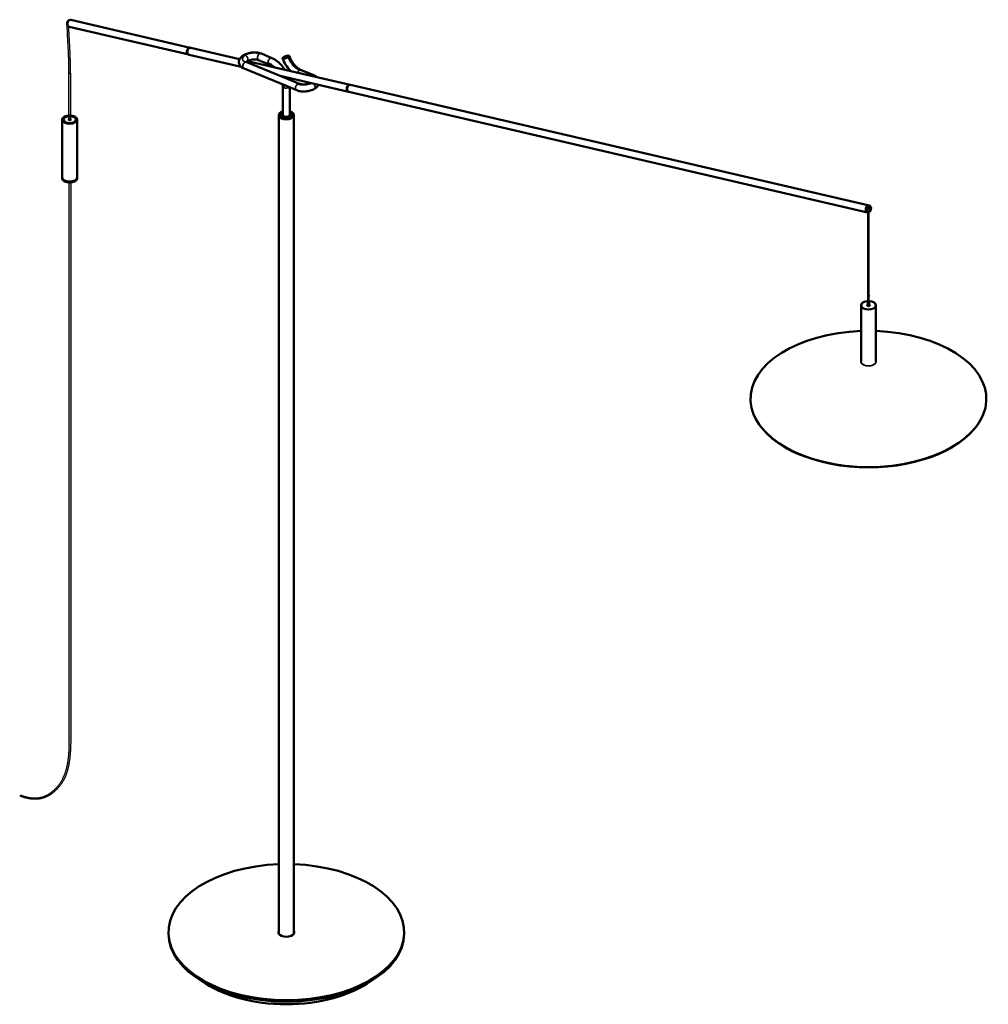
# Model space of a CAD drawing. Header units: millimetres. Extents: x 2486 to 9743, y 1761 to 5474.
# Tile 2 of 2: x 8100 to 9743, y 2917 to 4587. Entities that reach past the tile are written whole.
import ezdxf

# ---------------------------------------------------------------- set-up
doc = ezdxf.new("R2010")
doc.units = ezdxf.units.MM
doc.header["$LTSCALE"] = 25
for name, color, linetype, lineweight in [('Geometria schizzo (ISO)', 7, 'Continuous', 25), ('Tratteggio (ISO)', 7, 'Continuous', 18), ('Visibile (ISO)', 7, 'Continuous', 50), ('Visibile sottile (ISO)', 7, 'Continuous', 35)]:
    doc.layers.add(name, color=color, linetype=linetype, lineweight=lineweight)

msp = doc.modelspace()

# ---------------------------------------------------------------- hatches: boundary and pattern name
at = {"layer": 'Tratteggio (ISO)'}
h = msp.add_hatch(color=256, dxfattribs=at)
edge = h.paths.add_edge_path()
edge.add_line((8183.08, 4496.13), (8186.08, 4496.13))
edge.add_spline(control_points=[(8186.08, 4496.13), (8186.08, 4503.784), (8186.08, 4510.275), (8185.252, 4537.259), (8183.612, 4562.228), (8182.816, 4574.825)], knot_values=[1, 1, 1, 1, 1, 2, 3, 3, 3, 3, 3], degree=4, periodic=0)
edge.add_arc((8186.299, 4579.826), 6.094, 180.604746, 235.140905, ccw=False)
edge.add_spline(control_points=[(8180.206, 4579.761), (8180.206, 4577.657), (8180.931, 4557.979), (8183.08, 4523.027), (8183.08, 4516.211), (8183.08, 4496.13)], knot_values=[1, 1, 1, 1, 1, 2, 3, 3, 3, 3, 3], degree=4, periodic=0)
h = msp.add_hatch(color=256, dxfattribs=at)
edge = h.paths.add_edge_path()
edge.add_ellipse((8184.58, 4416.809), major_axis=(1.5, 0), ratio=0.5773898, start_angle=0.005885, end_angle=180.005885)
edge.add_line((8183.08, 4416.809), (8183.08, 4496.13))
edge.add_line((8183.08, 4496.13), (8186.08, 4496.13))
edge.add_line((8186.08, 4496.13), (8186.08, 4416.809))
h = msp.add_hatch(color=256, dxfattribs=at)
edge = h.paths.add_edge_path()
edge.add_ellipse((8184.58, 4416.809), major_axis=(1.5, 0), ratio=0.5773898, start_angle=0.005885, end_angle=180.005885)
edge.add_line((8183.08, 4416.809), (8186.08, 4416.809))
h = msp.add_hatch(color=256, dxfattribs=at)
edge = h.paths.add_edge_path()
edge.add_line((8186.08, 4416.809), (8183.08, 4416.809))
edge.add_ellipse((8184.58, 4416.809), major_axis=(-1.5, 0), ratio=0.5773898, start_angle=0.005885, end_angle=180.005885)
h = msp.add_hatch(color=256, dxfattribs=at)
edge = h.paths.add_edge_path()
edge.add_line((8183.019, 4310.41), (8183.019, 3365.243))
edge.add_spline(control_points=[(8183.019, 3365.243), (8183.019, 3348.765), (8183.019, 3342.112), (8180.912, 3319.192), (8171.707, 3294.31), (8158.122, 3278.865), (8137.101, 3263.421), (8115.11, 3266.372), (8101.732, 3271.696)], knot_values=[1, 1, 1, 1, 1, 2, 3, 4, 5, 6, 6, 6, 6, 6], degree=4, periodic=0)
edge.add_spline(control_points=[(8101.732, 3271.696), (8100.706, 3271.114), (8100.556, 3271.024), (8100.6, 3271.052), (8100.541, 3271.014), (8100.542, 3271.001), (8100.477, 3270.998), (8100.531, 3270.932), (8099.732, 3270.221)], knot_values=[1, 1, 1, 1, 1, 2, 3, 4, 5, 6, 6, 6, 6, 6], degree=4, periodic=0)
edge.add_spline(control_points=[(8099.732, 3270.221), (8100.364, 3270.074), (8109.976, 3266.297), (8122.99, 3264.027), (8136.68, 3265.175), (8147.371, 3269.629), (8156.943, 3275.611), (8167.52, 3286.187), (8177.266, 3300.948), (8181.608, 3315.866), (8184.822, 3329.701), (8186.322, 3353.877), (8186.322, 3365.838)], knot_values=[1, 1, 1, 1, 1, 2, 3, 4, 5, 6, 7, 8, 9, 10, 10, 10, 10, 10], degree=4, periodic=0)
edge.add_line((8186.322, 3365.838), (8186.322, 4310.41))
edge.add_line((8186.322, 4310.41), (8183.019, 4310.41))
h = msp.add_hatch(color=256, dxfattribs=at)
edge = h.paths.add_edge_path()
edge.add_spline(control_points=[(9540.973, 4101.646), (9540.974, 4113.544), (9540.974, 4115.324), (9540.974, 4219.227), (9540.974, 4261.648), (9541.036, 4261.914), (9541.976, 4266.984), (9541.223, 4268.319), (9538.775, 4268.648), (9538.205, 4268.787)], knot_values=[1, 1, 1, 1, 1, 2, 3, 4, 5, 6, 7, 7, 7, 7, 7], degree=4, periodic=0)
edge.add_arc((9540.737, 4265.175), 4.411, 125.042098, 223.071586)
edge.add_ellipse((9539.947, 4265.625), major_axis=(-1.018, -4.383), ratio=0.71847443, start_angle=330.642696, end_angle=351.258738)
edge.add_spline(control_points=[(9538.461, 4261.403), (9538.224, 4210.16), (9538.224, 4124.56), (9538.224, 4115.324), (9538.223, 4101.646)], knot_values=[1, 1, 1, 1, 1, 2, 2, 2, 2, 2], degree=4, periodic=0)
edge.add_arc((9539.598, 4103.86), 2.607, 238.166397, 301.833603)

# ---------------------------------------------------------------- linework, layer by layer
at = {"layer": 'Geometria schizzo (ISO)'}
for p, q in [((8183.08, 4416.809), (8183.08, 4496.13)), ((8183.08, 4496.13), (8186.08, 4496.13)), ((8186.08, 4496.13), (8186.08, 4416.809)), ((8186.08, 4416.809), (8183.08, 4416.809)), ((8186.322, 4310.41), (8183.019, 4310.41)), ((8183.019, 4310.41), (8183.019, 3365.243)), ((8186.322, 4310.41), (8186.322, 3365.838))]:
    msp.add_line(p, q, dxfattribs=at)
for centre, radius, start, end in [((8186.299, 4579.826), 6.094, 180.604746, 235.140905), ((9540.737, 4265.175), 4.411, 125.042098, 223.071586), ((9537.282, 4260.903), 1.281, 22.986962, 79.517613), ((9539.598, 4103.86), 2.607, 238.166397, 301.833603)]:
    msp.add_arc(centre, radius, start, end, dxfattribs=at)
for points in [[(8183.08, 4496.13), (8183.08, 4516.211), (8183.08, 4523.027), (8180.931, 4557.979), (8180.206, 4577.657), (8180.206, 4579.761)], [(8186.08, 4496.13), (8186.08, 4503.784), (8186.08, 4510.275), (8185.252, 4537.259), (8183.612, 4562.228), (8182.816, 4574.825)], [(9540.973, 4101.646), (9540.974, 4113.544), (9540.974, 4115.324), (9540.974, 4219.227), (9540.974, 4261.648), (9541.036, 4261.914), (9541.976, 4266.984), (9541.223, 4268.319), (9538.775, 4268.648), (9538.205, 4268.787)], [(9538.223, 4101.646), (9538.224, 4115.324), (9538.224, 4124.56), (9538.224, 4210.16), (9538.461, 4261.403)], [(8186.322, 3365.838), (8186.322, 3353.877), (8184.822, 3329.701), (8181.608, 3315.866), (8177.266, 3300.948), (8167.52, 3286.187), (8156.943, 3275.611), (8147.371, 3269.629), (8136.68, 3265.175), (8122.99, 3264.027), (8109.976, 3266.297), (8100.364, 3270.074), (8099.732, 3270.221)], [(8183.019, 3365.243), (8183.019, 3348.765), (8183.019, 3342.112), (8180.912, 3319.192), (8171.707, 3294.31), (8158.122, 3278.865), (8137.101, 3263.421), (8115.11, 3266.372), (8101.732, 3271.696)]]:
    msp.add_open_spline(points, degree=4, dxfattribs=at)
at = {"layer": 'Visibile (ISO)'}
for p, q in [((8183.571, 4574.588), (8386.485, 4527.445)), ((8186.286, 4586.276), (8389.2, 4539.134)), ((8387.162, 4527.288), (8475.352, 4506.799)), ((8389.878, 4538.977), (8472.792, 4519.713)), ((8509.694, 4529.081), (8527.698, 4521.663)), ((8556.051, 4525.616), (8556.665, 4525.353)), ((8574.236, 4478), (8484.946, 4514.793)), ((8486.368, 4516.559), (8660.204, 4476.173)), ((8505.123, 4517.986), (8523.127, 4510.568)), ((8545.734, 4521.376), (8546.031, 4521.971)), ((8569.664, 4466.905), (8480.374, 4503.698)), ((8541.821, 4491.356), (8657.488, 4464.484)), ((8577.352, 4501.202), (8598.984, 4492.288)), ((8660.881, 4476.015), (9540.627, 4271.626)), ((8546.053, 4474.062), (8546.053, 4425.2)), ((8558.053, 4471.689), (8558.053, 4425.2)), ((8658.166, 4464.326), (9537.911, 4259.938)), ((8539.579, 3037.007), (8539.579, 4425.051)), ((8541.329, 4423.705), (8541.329, 4424.235)), ((8545.185, 4429.032), (8544.478, 4428.624)), ((8558.973, 4429.032), (8559.681, 4428.624)), ((8562.829, 4423.705), (8562.829, 4424.235)), ((8564.579, 3037.007), (8564.579, 4425.051)), ((8172.08, 4417.218), (8172.074, 4319.242)), ((8173.68, 4416.363), (8173.68, 4416.81)), ((8177.227, 4421.464), (8176.874, 4421.26)), ((8191.933, 4421.463), (8192.287, 4421.259)), ((8195.48, 4416.362), (8195.48, 4416.808)), ((8197.08, 4417.216), (8197.074, 4319.24)), ((8547.952, 4422.669), (8547.811, 4422.75)), ((8556.155, 4422.669), (8556.296, 4422.75)), ((8172.074, 4317.609), (8172.074, 4319.242)), ((8197.074, 4317.607), (8197.074, 4319.24)), ((9538.363, 4260.346), (9538.702, 4260.267)), ((9540.852, 4271.061), (9541.191, 4270.982)), ((9538.223, 4101.381), (9538.224, 4109.35)), ((9540.973, 4101.381), (9540.974, 4109.349)), ((9527.092, 4006.966), (9527.098, 4102.41)), ((9552.092, 4006.965), (9552.098, 4102.409)), ((9348.725, 3909.135), (9348.359, 3909.824)), ((9730.448, 3909.112), (9730.814, 3909.802)), ((8352.079, 3037.007), (8352.079, 3039.457)), ((8752.079, 3037.007), (8752.079, 3039.457))]:
    msp.add_line(p, q, dxfattribs=at)
for centre, major_axis, ratio, start_param, end_param in [((8184.251, 4580.59), (1.245, 5.357), 0.71847443, 0.46894363, 2.67264903), ((8184.928, 4580.432), (-1.358, -5.844), 0.71847443, 3.14159265, 6.28318531), ((8387.842, 4533.29), (-1.358, -5.844), 0.71847443, 3.06083009, 6.36394787), ((8387.842, 4533.29), (1.245, 5.357), 0.71847443, 0.46894363, 2.67264903), ((8388.52, 4533.132), (1.358, 5.844), 0.71847443, 0, 3.14159265), ((8482.66, 4509.246), (2.286, 5.547), 0.65333419, 0.00000764, 0.00004557), ((8482.785, 4521.437), (3, -5.196), 0.57735027, 6.28315317, 6.28321412), ((8507.409, 4523.534), (-2.286, -5.548), 0.65333419, 6.28313959, 6.28318189), ((8525.412, 4516.115), (-2.286, -5.547), 0.65333419, 0.00000484, 0.00007748), ((8575.066, 4495.655), (2.286, 5.548), 0.65333419, 0.00000126, 0.00002613), ((8571.949, 4472.452), (2.286, 5.548), 0.65333419, 6.28312664, 6.28316894), ((8658.846, 4470.328), (-1.358, -5.844), 0.71847443, 3.06083009, 6.36394787), ((8658.846, 4470.328), (1.245, 5.357), 0.71847443, 0.46894363, 2.67264903), ((8659.524, 4470.171), (1.358, 5.844), 0.71847443, 0, 3.14159265), ((8552.053, 4474.062), (-6, 0), 0.57735027, 6.2831278, 6.28318531), ((8552.079, 4425.051), (-12.5, 0), 0.57735027, 5.21539167, 10.49726454), ((8552.079, 4425.051), (11, 0), 0.57735027, 2.15052113, 7.27983868), ((8552.079, 4424.235), (-10.75, 0), 0.57735027, 5.49778714, 6.3964824), ((8552.079, 4425.051), (9.75, 0), 0.57735027, 2.23702266, 7.19445157), ((8552.053, 4425.2), (6, 0), 0.57735027, 3.14159265, 6.28318531), ((8552.079, 4424.235), (10.75, 0), 0.57735027, 6.16988821, 7.06858347), ((8184.58, 4416.809), (-10.9, 0.001), 0.5773898, 5.49768442, 6.39305815), ((8184.58, 4416.809), (-1.5, 0), 0.5773898, 2.51132056, 6.9134574), ((8184.58, 4416.809), (10.9, -0.001), 0.5773898, 6.17331246, 7.06868619), ((8552.053, 4425.037), (5.8, 0), 0.57735027, 3.92699082, 5.49778714), ((8184.574, 4319.241), (12.5, -0.001), 0.5773898, 3.14159265, 6.28318531), ((8184.574, 4319.241), (-12.5, 0.001), 0.5773898, 0, 3.14159265), ((8184.574, 4317.608), (-12.5, 0.001), 0.5773898, 0, 3.14159265), ((9539.269, 4265.782), (1.358, 5.844), 0.71847443, 5.66980874, 10.03815453), ((9539.608, 4265.703), (1.245, 5.357), 0.71847443, 0, 3.14159265), ((9539.608, 4265.703), (-1.245, -5.357), 0.71847443, 3.14159265, 6.28318531), ((9539.598, 4102.409), (-12.5, 0.001), 0.5773898, 4.8175443, 10.89041897), ((9539.598, 4102.409), (-2.25, 0), 0.5773898, 5.36985254, 10.33811073), ((9539.598, 4102.001), (-1.75, 0), 0.5773898, 5.61623896, 6.93445322), ((9539.598, 4100.777), (-1.75, 0), 0.5773898, 5.61623896, 5.63212611), ((9539.598, 4100.368), (2.25, 0), 0.5773898, 2.22825988, 2.23772919), ((9539.598, 4102.001), (1.75, 0), 0.5773898, 5.6319174, 6.95013165), ((9539.598, 4100.777), (-1.75, 0), 0.5773898, 3.79265185, 3.808539), ((9539.598, 4100.368), (2.25, 0), 0.5773898, 0.90386346, 0.91333277), ((9539.589, 3943.639), (-200, 0.012), 0.5773898, 4.77492974, 10.93303353), ((9539.589, 3942.885), (-199.617, 0.012), 0.5773898, 0.29728283, 2.84430983), ((8552.079, 3039.457), (-200, 0), 0.57735027, 4.77492974, 10.93303353), ((8552.079, 3039.457), (13.5, 0), 0.57735027, 2.75427605, 6.67050191), ((8552.079, 3037.007), (-13.5, 0), 0.57735027, 5.89586871, 6.12539653), ((8552.079, 3037.007), (13.5, 0), 0.57735027, 0.15778878, 0.3873166), ((8552.079, 3037.007), (-200, 0), 0.57735027, 0, 3.14159265), ((8552.079, 3037.007), (-12.5, 0), 0.57735027, 0, 0.07549642), ((8552.079, 3037.007), (12.5, 0), 0.57735027, 6.20768889, 6.28318531), ((8552.079, 3023.943), (185, 0), 0.57735027, 3.82138592, 5.60339204)]:
    msp.add_ellipse(centre, major_axis=major_axis, ratio=ratio, start_param=start_param, end_param=end_param, dxfattribs=at)
for centre, major_axis, ratio in [((8184.58, 4417.217), (-12.5, 0.001), 0.5773898), ((8184.58, 4417.217), (11, -0.001), 0.5773898), ((8184.58, 4417.217), (-10.4, 0.001), 0.5773898), ((8184.58, 4417.217), (2, 0), 0.5773898), ((9539.947, 4265.625), (-1.245, -5.357), 0.71847443), ((9539.947, 4265.625), (-1.018, -4.383), 0.71847443), ((9539.599, 4109.349), (-1.375, 0), 0.5773898)]:
    msp.add_ellipse(centre, major_axis=major_axis, ratio=ratio, dxfattribs=at)
for points, knots in [([(8480.374, 4503.698), (8478.241, 4504.577), (8476.323, 4505.769), (8474.117, 4508.039), (8473.503, 4508.838), (8472.196, 4511.129), (8471.701, 4512.784), (8471.573, 4515.818), (8471.807, 4517.222), (8472.761, 4519.844), (8473.495, 4521.082), (8475.493, 4523.542), (8476.856, 4524.733), (8478.844, 4526.07), (8479.307, 4526.358), (8479.785, 4526.633)], [0.0000175, 0.0000175, 0.0000175, 0.0000175, 0.81479064, 0.81479064, 1.18953686, 1.18953686, 1.80342267, 1.80342267, 2.31896924, 2.31896924, 2.85066617, 2.85066617, 3.50090226, 3.50090226, 3.68895865, 3.68895865, 3.68895865, 3.68895865]), ([(8479.785, 4526.633), (8481.87, 4527.838), (8484.284, 4528.831), (8489.285, 4530.271), (8491.927, 4530.755), (8497.018, 4531.198), (8499.533, 4531.188), (8504.277, 4530.701), (8506.561, 4530.218), (8508.978, 4529.366), (8509.34, 4529.228), (8509.694, 4529.081)], [0.00002399, 0.00002399, 0.00002399, 0.00002399, 0.82103491, 0.82103491, 1.60788901, 1.60788901, 2.35551008, 2.35551008, 3.10930556, 3.10930556, 3.24487685, 3.24487685, 3.24487685, 3.24487685]), ([(8547.719, 4523.366), (8548.072, 4523.57), (8548.469, 4523.776), (8549.297, 4524.165), (8549.726, 4524.349), (8550.605, 4524.694), (8551.056, 4524.855), (8552.331, 4525.266), (8553.145, 4525.474), (8554.297, 4525.677), (8554.699, 4525.723), (8555.042, 4525.736), (8555.386, 4525.748), (8555.67, 4525.727), (8556.224, 4525.585), (8556.38, 4525.413), (8556.283, 4524.917), (8555.996, 4524.584), (8555.253, 4524.022), (8554.942, 4523.819), (8554.587, 4523.615)], [-3.14159265, -3.14159265, -3.14159265, -3.14159265, -2.86871134, -2.86871134, -2.60975383, -2.60975383, -2.35079633, -2.35079633, -1.87079633, -1.87079633, -1.57079633, -1.57079633, -1.57079633, -1.27079633, -1.27079633, -0.79079633, -0.79079633, -0.27343155, -0.27343155, 0, 0, 0, 0]), ([(8555.068, 4523.17), (8555.455, 4523.393), (8555.795, 4523.615), (8556.606, 4524.227), (8556.918, 4524.591), (8557.014, 4525.084), (8556.908, 4525.249), (8556.665, 4525.353)], [0, 0, 0, 0, 0.27343155, 0.27343155, 0.79079633, 0.79079633, 1.18278818, 1.18278818, 1.18278818, 1.18278818]), ([(8556.959, 4525.088), (8557.952, 4522.444), (8559.238, 4519.763), (8562.228, 4514.706), (8563.976, 4512.268), (8567.676, 4507.987), (8569.678, 4506.086), (8573.599, 4503.084), (8575.574, 4501.935), (8577.352, 4501.202)], [0, 0, 0, 0, 0.87569814, 0.87569814, 1.76257393, 1.76257393, 2.64833878, 2.64833878, 3.52289066, 3.52289066, 3.52289066, 3.52289066]), ([(8483.389, 4515.718), (8483.389, 4515.718), (8483.42, 4515.679), (8483.651, 4515.478), (8483.973, 4515.248), (8484.608, 4514.938), (8484.77, 4514.865), (8484.946, 4514.793)], [1.674904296, 1.674904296, 1.674904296, 1.674904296, 1.853249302, 1.853249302, 2.178682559, 2.178682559, 2.277210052, 2.277210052, 2.277210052, 2.277210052]), ([(8505.122, 4517.987), (8504.559, 4518.219), (8503.844, 4518.446), (8502.176, 4518.823), (8501.187, 4518.973), (8498.993, 4519.148), (8497.748, 4519.162), (8495.174, 4519.02), (8493.811, 4518.851), (8491.195, 4518.343), (8489.908, 4517.994), (8487.628, 4517.184), (8486.6, 4516.712), (8485.785, 4516.241)], [0, 0, 0, 0, 0.31636535, 0.31636535, 0.65738221, 0.65738221, 1.03543928, 1.03543928, 1.43705816, 1.43705816, 1.84579964, 1.84579964, 2.24984941, 2.24984941, 2.24984941, 2.24984941]), ([(8529.714, 4506.489), (8528.987, 4507.086), (8528.259, 4507.635), (8526.024, 4509.173), (8524.516, 4509.995), (8523.127, 4510.568)], [3.98672616, 3.98672616, 3.98672616, 3.98672616, 4.31147677, 4.31147677, 4.99512114, 4.99512114, 4.99512114, 4.99512114]), ([(8527.698, 4521.663), (8530.976, 4520.313), (8534.24, 4518.295), (8540.39, 4513.259), (8543.351, 4510.159), (8547.131, 4505.215), (8548.245, 4503.606), (8549.284, 4501.942)], [0.00003466, 0.00003466, 0.00003466, 0.00003466, 1.29439021, 1.29439021, 2.6012033, 2.6012033, 3.18633121, 3.18633121, 3.18633121, 3.18633121]), ([(8545.734, 4521.376), (8545.703, 4521.314), (8545.681, 4521.254), (8545.619, 4520.938), (8545.788, 4520.75), (8546.392, 4520.595), (8546.702, 4520.571), (8547.076, 4520.585), (8547.451, 4520.598), (8547.889, 4520.648), (8549.146, 4520.87), (8550.034, 4521.096), (8551.425, 4521.544), (8551.916, 4521.72), (8552.875, 4522.096), (8553.343, 4522.296), (8554.247, 4522.721), (8554.681, 4522.946), (8555.068, 4523.17)], [0.6870436, 0.6870436, 0.6870436, 0.6870436, 0.79079633, 0.79079633, 1.27079633, 1.27079633, 1.57079633, 1.57079633, 1.57079633, 1.87079633, 1.87079633, 2.35079633, 2.35079633, 2.60947872, 2.60947872, 2.86816111, 2.86816111, 3.14159265, 3.14159265, 3.14159265, 3.14159265]), ([(8559.177, 4499.644), (8557.538, 4501.31), (8555.972, 4503.122), (8551.953, 4508.379), (8549.662, 4512.122), (8547.03, 4517.609), (8546.313, 4519.293), (8545.683, 4520.981)], [1.87170336, 1.87170336, 1.87170336, 1.87170336, 2.60165987, 2.60165987, 3.88365277, 3.88365277, 4.43622935, 4.43622935, 4.43622935, 4.43622935]), ([(8554.587, 4523.615), (8554.233, 4523.41), (8553.835, 4523.204), (8553.007, 4522.814), (8552.579, 4522.631), (8551.7, 4522.286), (8551.25, 4522.125), (8549.975, 4521.715), (8549.161, 4521.507), (8548.01, 4521.304), (8547.607, 4521.257), (8547.264, 4521.245), (8546.921, 4521.233), (8546.636, 4521.254), (8546.082, 4521.396), (8545.926, 4521.568), (8546.024, 4522.064), (8546.311, 4522.398), (8547.054, 4522.959), (8547.365, 4523.162), (8547.719, 4523.366)], [-3.14159265, -3.14159265, -3.14159265, -3.14159265, -2.86816111, -2.86816111, -2.60947872, -2.60947872, -2.35079633, -2.35079633, -1.87079633, -1.87079633, -1.57079633, -1.57079633, -1.57079633, -1.27079633, -1.27079633, -0.79079633, -0.79079633, -0.27288132, -0.27288132, 0, 0, 0, 0]), ([(8574.236, 4478), (8574.799, 4477.767), (8575.514, 4477.54), (8577.182, 4477.163), (8578.171, 4477.013), (8580.365, 4476.838), (8581.61, 4476.824), (8584.184, 4476.966), (8585.547, 4477.135), (8588.163, 4477.643), (8589.45, 4477.992), (8591.497, 4478.719), (8592.332, 4479.083), (8593.045, 4479.456)], [0, 0, 0, 0, 0.31636535, 0.31636535, 0.6573822, 0.6573822, 1.03543928, 1.03543928, 1.43705816, 1.43705816, 1.84579964, 1.84579964, 2.16690536, 2.16690536, 2.16690536, 2.16690536]), ([(8606.585, 4476.31), (8606.146, 4475.417), (8605.595, 4474.575), (8603.865, 4472.444), (8602.503, 4471.253), (8600.514, 4469.916), (8600.051, 4469.629), (8599.574, 4469.353)], [2.47725838, 2.47725838, 2.47725838, 2.47725838, 2.85066497, 2.85066497, 3.50089976, 3.50089976, 3.68893469, 3.68893469, 3.68893469, 3.68893469]), ([(8599.574, 4469.353), (8597.488, 4468.149), (8595.074, 4467.156), (8590.073, 4465.715), (8587.431, 4465.231), (8582.34, 4464.788), (8579.825, 4464.798), (8575.081, 4465.285), (8572.797, 4465.768), (8570.38, 4466.62), (8570.019, 4466.758), (8569.664, 4466.905)], [0, 0, 0, 0, 0.82103491, 0.82103491, 1.607889, 1.607889, 2.35551008, 2.35551008, 3.10930556, 3.10930556, 3.24487685, 3.24487685, 3.24487685, 3.24487685]), ([(9536.992, 4263.55), (9536.992, 4263.55), (9536.957, 4263.596), (9536.87, 4263.785), (9536.82, 4263.918), (9536.736, 4264.249), (9536.701, 4264.444), (9536.661, 4264.883), (9536.656, 4265.128), (9536.685, 4265.646), (9536.721, 4265.921), (9536.832, 4266.47), (9536.909, 4266.744), (9537.095, 4267.26), (9537.203, 4267.502), (9537.432, 4267.927), (9537.553, 4268.111), (9537.781, 4268.411), (9537.889, 4268.528), (9538.069, 4268.697), (9538.141, 4268.748), (9538.199, 4268.784), (9538.209, 4268.789), (9538.209, 4268.789)], [0.73951014, 0.73951014, 0.73951014, 0.73951014, 0.96303758, 0.96303758, 1.16379424, 1.16379424, 1.35520167, 1.35520167, 1.54896493, 1.54896493, 1.74764202, 1.74764202, 1.94911915, 1.94911915, 2.1492744, 2.1492744, 2.34479716, 2.34479716, 2.53629056, 2.53629056, 2.73140981, 2.73140981, 2.83345833, 2.83345833, 2.83345833, 2.83345833])]:
    msp.add_open_spline(points, degree=3, knots=knots, dxfattribs=at)
for points in [[(8485.785, 4516.241), (8485.12, 4515.858), (8484.58, 4515.464), (8484.212, 4515.138)], [(8598.984, 4492.288), (8600.844, 4491.522), (8602.539, 4490.518), (8603.945, 4489.243)], [(8546.053, 4474.062), (8546.054, 4474.897), (8546.011, 4475.776), (8545.925, 4476.687)], [(8555.714, 4488.129), (8556.016, 4487.182), (8556.289, 4486.236), (8556.533, 4485.294)]]:
    msp.add_open_spline(points, degree=3, dxfattribs=at)
at = {"layer": 'Visibile sottile (ISO)'}
msp.add_line((8554.587, 4523.615), (8555.068, 4523.17), dxfattribs=at)
for centre, major_axis, ratio, start_param, end_param in [((8482.785, 4521.437), (-3, 5.196), 0.57735027, 5.63996375, 6.28315317), ((8482.785, 4521.437), (-3, 5.196), 0.57735027, 5.53269373, 5.63996375), ((8482.785, 4521.437), (3, -5.196), 0.57735027, 0.00002882, 2.39110108), ((8507.409, 4523.534), (-2.286, -5.547), 0.65333419, 3.84504768, 6.28314301), ((8507.409, 4523.534), (2.286, 5.547), 0.65333419, 0, 0.70345502), ((8482.66, 4509.245), (-2.286, -5.547), 0.65333419, 3.84504768, 6.28318531), ((8482.66, 4509.245), (-2.286, -5.547), 0.65333419, 3.73777766, 3.84504768), ((8482.66, 4509.245), (2.286, 5.547), 0.65333419, 0.00003792, 0.59618501), ((8525.412, 4516.115), (2.286, 5.547), 0.65333419, 0.00007264, 2.27425135), ((8525.412, 4516.115), (-2.286, -5.547), 0.65333419, 5.415844, 6.28318531), ((8575.066, 4495.655), (-2.286, -5.547), 0.65333419, 3.84504768, 4.77046054), ((8575.066, 4495.655), (2.286, 5.547), 0.65333419, 0.00002488, 0.70345502), ((8596.698, 4486.741), (2.286, 5.547), 0.65333419, 0.70345502, 0.92339317), ((8596.698, 4486.741), (2.286, 5.547), 0.65333419, 0.00003792, 0.70345502), ((8571.95, 4472.452), (-2.286, -5.547), 0.65333419, 3.84504768, 6.28314301), ((8571.95, 4472.452), (2.286, 5.547), 0.65333419, 0, 0.70345502), ((8596.573, 4474.549), (3, -5.196), 0.57735027, 0.00002882, 2.00195161), ((8552.053, 4474.062), (-6, 0), 0.57735027, 0, 0.78539816), ((8552.053, 4474.062), (6, 0), 0.57735027, 3.92699082, 5.68675173), ((9536.898, 4266.333), (-0.566, -2.435), 0.71847443, 0.2802736, 2.86131905), ((9539.592, 4006.904), (-12.934, 0.001), 0.5773898, 6.02346613, 9.68449713), ((9539.592, 4006.966), (12.551, -0.001), 0.5773898, 3.05133592, 6.37344204)]:
    msp.add_ellipse(centre, major_axis=major_axis, ratio=ratio, start_param=start_param, end_param=end_param, dxfattribs=at)
for points, knots in [([(8482.637, 4526.419), (8481.909, 4525.999), (8480.548, 4525.078), (8478.958, 4523.535), (8477.918, 4521.85), (8477.544, 4520.118), (8477.883, 4518.446), (8478.891, 4516.936), (8480.451, 4515.661), (8481.796, 4514.971), (8482.516, 4514.674)], [0, 0, 0, 0, 3.20218877, 6.59677331, 10.13295609, 13.74444616, 17.35593622, 20.892119, 24.28670354, 27.48889231, 27.48889231, 27.48889231, 27.48889231]), ([(8506.807, 4528.731), (8506.06, 4529.038), (8504.378, 4529.59), (8501.432, 4530.148), (8498.088, 4530.39), (8494.522, 4530.269), (8490.952, 4529.782), (8487.597, 4528.97), (8484.634, 4527.909), (8482.938, 4527.07), (8482.183, 4526.634)], [0, 0, 0, 0, 3.20218877, 6.59677331, 10.13295609, 13.74444616, 17.35593622, 20.892119, 24.28670354, 27.48889231, 27.48889231, 27.48889231, 27.48889231]), ([(8532.384, 4505.869), (8531.947, 4506.302), (8529.904, 4508.254), (8526.147, 4511.202), (8522.799, 4512.994), (8521.17, 4513.666)], [40.42699358, 40.42699358, 40.42699358, 40.42699358, 42.39606023, 49.54399705, 56.5280803, 56.5280803, 56.5280803, 56.5280803]), ([(8555.068, 4523.17), (8555.465, 4522.117), (8556.431, 4519.823), (8558.247, 4516.34), (8560.509, 4512.809), (8563.075, 4509.515), (8565.856, 4506.585), (8568.746, 4504.119), (8571.638, 4502.179), (8573.54, 4501.232), (8574.465, 4500.852)], [0.61113975, 0.61113975, 0.61113975, 0.61113975, 4.84301952, 9.86026526, 15.00078266, 20.20523091, 25.40967917, 30.55019656, 35.56744231, 40.41046183, 40.41046183, 40.41046183, 40.41046183]), ([(8598.772, 4490.445), (8598.566, 4490.601), (8597.783, 4491.148), (8596.844, 4491.63), (8596.097, 4491.938)], [23.05697911, 23.05697911, 23.05697911, 23.05697911, 24.28670354, 27.48889231, 27.48889231, 27.48889231, 27.48889231]), ([(8571.348, 4477.649), (8572.095, 4477.341), (8573.777, 4476.789), (8576.723, 4476.231), (8580.068, 4475.99), (8583.634, 4476.111), (8587.204, 4476.598), (8590.559, 4477.409), (8593.02, 4478.291), (8594.32, 4478.883), (8594.703, 4479.071)], [0, 0, 0, 0, 3.20218877, 6.59677331, 10.13295609, 13.74444616, 17.35593622, 20.892119, 24.28670354, 25.7735884, 25.7735884, 25.7735884, 25.7735884])]:
    msp.add_open_spline(points, degree=3, knots=knots, dxfattribs=at)
for points in [[(8542.943, 4490.894), (8542.906, 4490.97), (8542.869, 4491.046), (8542.832, 4491.121)], [(8547.811, 4471.612), (8547.811, 4473.034), (8547.713, 4474.513), (8547.519, 4476.03)]]:
    msp.add_open_spline(points, degree=3, dxfattribs=at)

doc.saveas('drawing.dxf')
